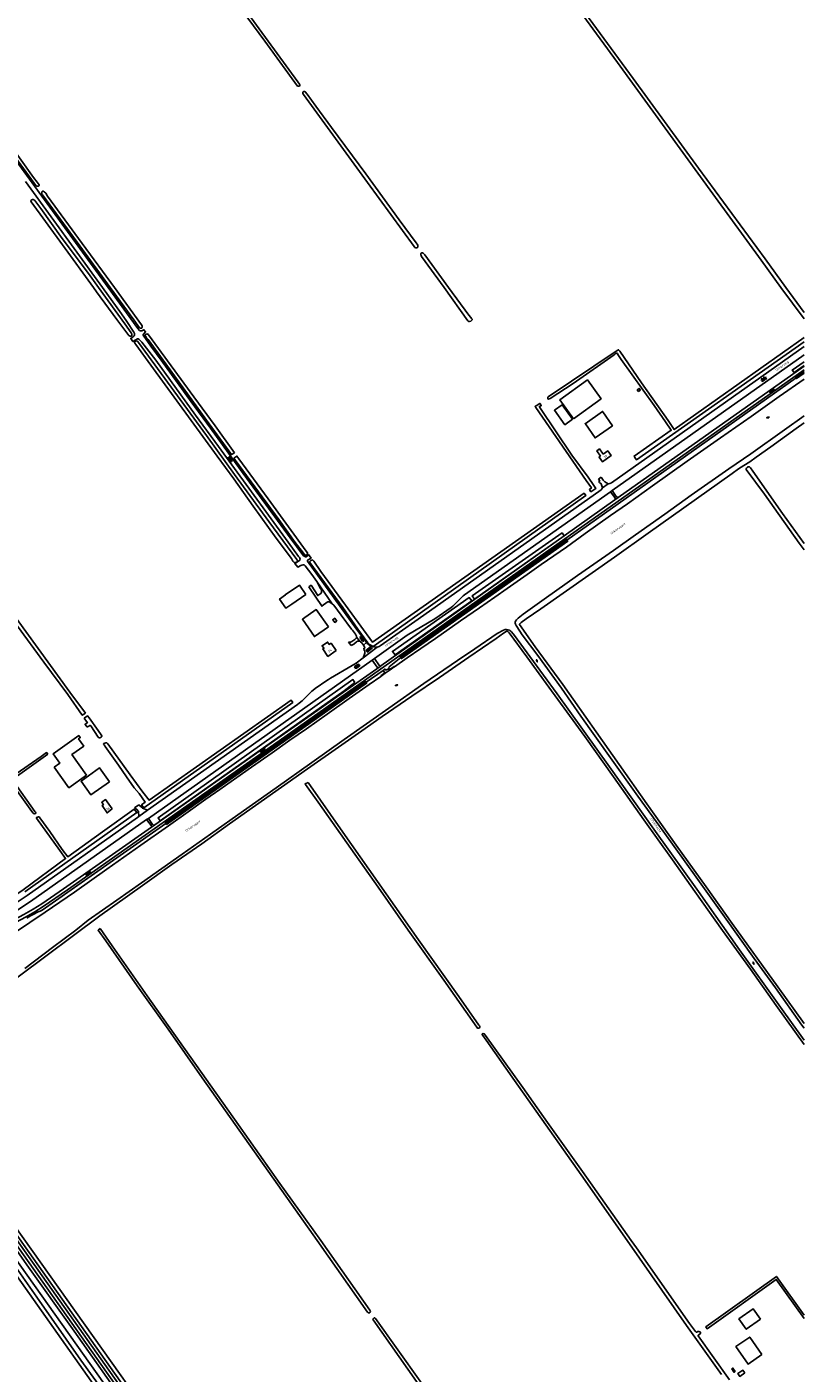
# Model space of a CAD drawing. Extents: x 168875 to 176000, y 513888 to 528000.
# Tile 67 of 106: x 175184 to 176000, y 520861 to 522273. Entities that reach past the tile are written whole.
import ezdxf

# ---------------------------------------------------------------- set-up
doc = ezdxf.new("R2010")
doc.units = 0
doc.header["$MEASUREMENT"] = 0
doc.layers.get('0').update_dxf_attribs({"linetype": 'CONTINUOUS'})
for name, color, linetype in [('BIJGEBOUW', 12, 'CONTINUOUS'), ('DAKRAND', 10, 'CONTINUOUS'), ('HOOFDGEBOUW', 1, 'CONTINUOUS'), ('HUISNUMMER', 7, 'CONTINUOUS'), ('INSTEEK_SLOOT', 72, 'CONTINUOUS'), ('KANT_VERHARDING', 252, 'CONTINUOUS'), ('KANT_WATER', 140, 'CONTINUOUS'), ('KUNSTWERK', 12, 'CONTINUOUS'), ('OVERIGOPSTAL', 12, 'CONTINUOUS'), ('SEMANTIEK', 140, 'CONTINUOUS'), ('sluitlijn_verharding', 7, 'CONTINUOUS'), ('STRAATNAAM', 7, 'CONTINUOUS'), ('TALUD', 34, 'CONTINUOUS'), ('WATERLOOPNAAM', 7, 'CONTINUOUS')]:
    doc.layers.add(name, color=color, linetype=linetype)
doc.styles.add('ISOCP', font='ISOCP.shx', dxfattribs={"height": 1.8})

# ---------------------------------------------------------------- blocks, each defined once
blk = doc.blocks.new('S05')
at = {"color": 0}
for p, q in [((0.1, 0.3), (0.4, 0.6)), ((0.1, -0.2), (0.4, 0.1)), ((0.4, 0.6), (0.7, 0.7)), ((0.4, 0.1), (0.7, 0.2)), ((0.7, 0.7), (1, 0.6)), ((0.7, 0.2), (1, 0.1)), ((1, 0.6), (1.3, 0.4)), ((1, 0.1), (1.4, -0.1)), ((1.3, 0.4), (1.7, 0.1)), ((1.7, 0.1), (2, 0)), ((2, 0), (2.3, 0.2)), ((2.3, 0.2), (2.6, 0.4)), ((1.4, -0.1), (1.7, -0.4)), ((1.7, -0.4), (2, -0.5)), ((2, -0.5), (2.3, -0.3)), ((2.3, -0.3), (2.6, -0.1))]:
    blk.add_line(p, q, dxfattribs=at)
blk = doc.blocks.new('S014')
at = {"color": 0}
for p, q in [((0, -0.8), (4.2, 1.7)), ((0, 0.6), (1.8, 1.7)), ((5.1, -1.5), (0, 1.4)), ((2.6, -1.5), (0, 0)), ((1.1, -1.5), (6.1, 1.4)), ((6.1, -0.8), (1.9, 1.7)), ((3.5, -1.5), (6.1, 0)), ((6.1, 0.7), (4.4, 1.7))]:
    blk.add_line(p, q, dxfattribs=at)
blk = doc.blocks.new('S016')
at = {"color": 0, "linetype": 'Continuous'}
for points in [[(0, -0.4), (2.6, 1.1)], [(2.6, -1.2), (0, 0.4)], [(5.1, -1.2), (1.1, 1.1)], [(1.1, -1.2), (5.1, 1.1)], [(6.2, -0.4), (3.5, 1.1)], [(3.5, -1.2), (6.2, 0.4)]]:
    blk.add_lwpolyline(points, dxfattribs=at)
blk = doc.blocks.new('S024')
at = {"color": 0}
for p, q in [((0, 1.2), (6.7, 1.2)), ((0, 0), (6.7, 0)), ((0.2, 1.2), (0.2, 0)), ((1.2, 1.5), (1.2, 1.2)), ((1.2, 0), (1.2, -1.2)), ((2.3, 1.2), (2.3, 0)), ((3.4, 1.5), (3.4, 1.2)), ((3.4, 0), (3.4, -1.2)), ((4.4, 1.2), (4.4, 0)), ((5.4, 1.5), (5.4, 1.2)), ((5.4, 0), (5.4, -1.2)), ((6.5, 1.2), (6.5, 0)), ((0, -1.2), (6.7, -1.2)), ((0.2, -1.2), (0.2, -1.5)), ((2.3, -1.2), (2.3, -1.5)), ((4.4, -1.2), (4.4, -1.5)), ((6.5, -1.2), (6.5, -1.5))]:
    blk.add_line(p, q, dxfattribs=at)

msp = doc.modelspace()

# ---------------------------------------------------------------- linework, layer by layer
at = {"layer": 'BIJGEBOUW'}
for points in [[(175757.89, 521862.211), (175786.93, 521883.197), (175772.586, 521903.047), (175743.545, 521882.06), (175757.89, 521862.211)], [(175477.048, 521677.88), (175470.114, 521687.788), (175455.376, 521677.473), (175455.422, 521677.407), (175449.316, 521673.134), (175456.082, 521663.466), (175462.219, 521667.713), (175462.264, 521667.647), (175477.048, 521677.88)], [(175246.706, 521488.238), (175231.289, 521509.898), (175243.812, 521518.811), (175238.366, 521526.464), (175240.071, 521527.677), (175238.544, 521529.823), (175211.744, 521510.748), (175218.694, 521500.983), (175212.698, 521496.715)], [(175246.706, 521488.238), (175228.14, 521475.022), (175212.698, 521496.715)]]:
    msp.add_lwpolyline(points, dxfattribs=at)
at = {"layer": 'DAKRAND'}
for points in [[(175756.9, 521861.8), (175748.9, 521856), (175737.9, 521871.2), (175745.9, 521877), (175756.9, 521861.8)], [(175954.2, 520917.6), (175946.4, 520928.4), (175931.5, 520917.7), (175939.2, 520906.9), (175954.2, 520917.6)]]:
    msp.add_lwpolyline(points, dxfattribs=at)
at = {"layer": 'HOOFDGEBOUW'}
for points in [[(175770.371, 521856.76), (175780.6, 521842.23), (175798.846, 521854.985), (175788.664, 521869.549), (175788.689, 521869.566), (175788.454, 521869.902), (175770.112, 521857.079), (175770.347, 521856.743), (175770.371, 521856.76)], [(175786.405, 521823.133), (175782.479, 521828.636), (175785.199, 521830.587), (175789.124, 521825.083)], [(175789.124, 521825.083), (175793.836, 521828.464), (175797.32, 521823.58), (175788.266, 521817.084), (175784.781, 521821.968), (175786.405, 521823.133)], [(175500.551, 521643.841), (175485.99, 521633.688), (175473.249, 521651.959), (175487.81, 521662.112), (175500.551, 521643.841)], [(175509.286, 521650.002), (175507.208, 521648.518), (175505.114, 521651.448), (175507.192, 521652.932), (175509.286, 521650.002)], [(175508.766, 521619.053), (175503.341, 521626.761), (175501.518, 521625.478), (175499.734, 521628.013), (175494.039, 521624.005), (175495.823, 521621.47), (175494.703, 521620.682), (175500.127, 521612.976), (175508.766, 521619.053)], [(175270.727, 521481.348), (175260.315, 521495.848), (175240.915, 521481.948), (175251.269, 521467.529), (175270.727, 521481.348)], [(175273.57, 521452.81), (175268.22, 521448.74), (175263.07, 521456.345), (175264.387, 521457.342), (175262.634, 521459.9), (175266.661, 521462.698), (175273.57, 521452.81)], [(175955.697, 520880.482), (175941.116, 520870.381), (175928.434, 520888.686), (175943.015, 520898.789), (175955.697, 520880.482)]]:
    msp.add_lwpolyline(points, dxfattribs=at)
at = {"layer": 'INSTEEK_SLOOT'}
for points in [[(175981, 522000), (175959.2, 522030), (175889, 522125.3), (175820.7, 522219.4), (175762.8, 522298), (175734.2, 522337.2), (175700.3, 522384.1), (175653, 522450), (175582.2, 522545.9), (175556.8, 522580.5), (175556.3, 522580.9), (175555.8, 522581.1), (175554.1, 522581), (175553.4, 522580.1), (175554.5, 522578.1), (175637, 522464.6), (175703.7, 522373.1), (175735.1, 522330.4), (175804.1, 522236), (175907, 522094.3), (175954.8, 522028.7), (175975.6, 522000)], [(175470.8, 522212.1), (175470.5, 522211.6), (175469.6, 522211.1), (175468.2, 522211.1), (175433.7, 522258.4), (175319.9, 522413.1), (175319.2, 522414.6), (175319.4, 522415.7), (175320, 522416.4), (175321, 522416.5), (175321.9, 522416.4), (175323.1, 522415.6), (175324.1, 522414.4), (175326.8, 522410.2), (175349.9, 522378.2), (175415.8, 522288.2), (175468.6, 522215.6), (175470.4, 522213.4), (175470.7, 522212.7), (175470.8, 522212.1)], [(175196.8, 522107.7), (175196.8, 522107.1), (175196.5, 522106.6), (175195.9, 522106.2), (175194.5, 522106.2), (175193.9, 522106.7), (175191.7, 522109.4), (175123.2, 522203.1), (175090.9, 522246.9), (175088, 522251), (175087.8, 522251.6), (175087.8, 522252.2), (175088.3, 522253.1), (175088.9, 522253.4), (175089.8, 522253.4), (175090.8, 522253), (175091.7, 522251.8), (175093.2, 522249.4), (175105.5, 522232.9), (175128.1, 522201.9), (175163.2, 522154.1), (175191, 522115.5), (175194.8, 522110.5), (175196.8, 522107.7)], [(175594.5, 522043.6), (175594.4, 522044.3), (175593.8, 522045.3), (175592.6, 522046.7), (175574.8, 522070.9), (175539.8, 522119.2), (175504, 522167.9), (175487.3, 522190.2), (175478.2, 522202.9), (175476.3, 522205.4), (175475.7, 522205.6), (175474.7, 522205.6), (175474.2, 522205.4), (175473.9, 522204.9), (175473.7, 522204.3), (175473.7, 522203.6), (175474.4, 522202.5), (175505.4, 522160.2), (175541.8, 522110.3), (175590.7, 522042.9), (175591.5, 522042), (175592.5, 522041.7), (175593.2, 522041.7), (175594, 522041.9), (175594.5, 522042.4), (175594.5, 522043.6)], [(175254, 522000), (175221.5, 522044.7), (175188.4, 522089.8), (175188.3, 522090.8), (175188.7, 522091.6), (175189.2, 522092), (175189.8, 522092.3), (175190.5, 522092.3), (175191.4, 522092), (175192.4, 522091.4), (175198.8, 522082.8), (175221, 522051.5), (175248.7, 522014.7), (175259.3, 522000)], [(175271.6, 522000), (175237, 522047.4), (175200.4, 522097.1), (175199.9, 522097.9), (175199.6, 522098.6), (175199.6, 522099.5), (175199.8, 522100.3), (175200.4, 522100.9), (175201.4, 522100.9), (175202.3, 522100.3), (175203.8, 522098.9), (175205.8, 522095.9), (175242, 522046.2), (175276, 522000)], [(175622, 522000), (175598.5, 522032.6), (175598, 522033.6), (175597.6, 522034.2), (175597.6, 522034.9), (175597.7, 522035.3), (175598.1, 522035.9), (175598.6, 522036.2), (175599.4, 522036.2), (175600.1, 522035.9), (175600.7, 522035.4), (175601.8, 522034.1), (175626.8, 522000)], [(175254, 522000), (175257.2, 521995.5), (175278.6, 521966.3), (175291.1, 521949.5), (175292.5, 521948.8), (175293.2, 521948.8), (175294.2, 521949.3), (175294.4, 521950.1), (175294.4, 521951.1), (175293.5, 521952.5), (175286.8, 521962), (175259.3, 522000)], [(175271.6, 522000), (175296.3, 521966), (175302.4, 521957.8), (175303.2, 521957.3), (175304.4, 521957.2), (175304.9, 521957.6), (175305.2, 521958.4), (175305.2, 521959), (175305, 521959.6), (175304.3, 521960.8), (175276, 522000)], [(175622, 522000), (175647.1, 521965.1), (175648, 521964.4), (175648.7, 521964.3), (175650, 521964.6), (175650.9, 521965.2), (175651.6, 521966.2), (175651.5, 521966.8), (175651, 521967.5), (175650.1, 521968.4), (175648.2, 521971.1), (175626.8, 522000)], [(175975.6, 522000), (176000, 521967.118)], [(175981, 522000), (176000, 521973.8)], [(175311.8, 521950.2), (175311.6, 521950.6), (175311.2, 521950.9), (175310.7, 521951.1), (175310, 521951.2), (175309.3, 521951.1), (175308.7, 521950.7), (175308.3, 521950.3), (175308.3, 521949.7), (175308.7, 521948.8), (175309.7, 521947.3), (175311.3, 521945.3), (175327.3, 521923.7), (175375.4, 521857.1), (175398.719, 521824.606), (175402.004, 521826.529)], [(175402.004, 521826.529), (175381.6, 521854.8), (175359.5, 521885.2), (175311.8, 521950.2)], [(175857.29, 521860.54), (175863.76, 521850.82), (176000, 521947.466)], [(175301.274, 521942.294), (175300.1, 521943.8), (175299.1, 521943.9), (175298.4, 521943.8), (175297.2, 521942.8), (175297.2, 521942.2), (175297.5, 521941.5), (175298.3, 521940.2), (175314.3, 521918.4), (175383.7, 521822.9), (175401.2, 521799.1), (175421.6, 521770.4), (175445.9, 521737), (175461.7, 521715.5), (175463.3, 521712.8), (175463.9, 521712.1), (175464.6, 521711.6), (175466.1, 521711.6), (175467, 521711.8), (175467.6, 521712.2), (175468, 521712.7), (175468, 521713.3), (175467.3, 521714.6), (175438, 521754.4), (175402, 521803.8), (175372.7, 521844.6), (175301.274, 521942.294)], [(175857.29, 521860.54), (175829.4, 521900), (175806.4, 521933.2), (175805.5, 521934.4), (175805.2, 521934.6), (175803.7, 521933.8), (175731.4, 521885.1), (175731, 521884.6), (175730.9, 521884), (175731.1, 521883), (175731.6, 521882.8), (175733.5, 521883.6), (175757.4, 521899.3), (175800.7, 521929.5), (175801.7, 521930.4), (175802.4, 521930.9), (175803.4, 521931.1), (175804, 521930.7), (175804.5, 521929.7), (175808.1, 521924.5), (175842.6, 521876.3), (175854.64, 521859.14)], [(175854.64, 521859.14), (175860.47, 521850.16), (175821.54, 521823.1), (175822.44, 521821.7), (175824.03, 521819.21), (176000, 521942.84)], [(175750.93, 521734.81), (175991.54, 521905.36)], [(175991.54, 521905.36), (176000, 521911.29)], [(175771.11, 521797.64), (175718.2, 521874.1), (175717.7, 521874.7), (175717.7, 521875.2), (175717.9, 521875.5), (175718.7, 521875.8), (175722.4, 521878.4), (175722.7, 521878.4), (175723, 521878.2), (175724.1, 521876), (175723.7, 521875.9), (175722.1, 521875.2), (175722, 521874.8), (175722.7, 521874), (175756.3, 521824), (175773.15, 521801)], [(176000, 521227.9), (175972.4, 521266.3), (175924.4, 521332.8), (175897.2, 521371.1), (175865.8, 521414.7), (175835, 521458.1), (175805.9, 521499.5), (175746.6, 521583.3), (175717.6, 521622.8), (175701.3, 521646.4), (175701.4, 521646.9), (175701.8, 521647.6), (175703, 521648.4), (175708.3, 521652.5), (175723.6, 521662.8), (175801, 521717.2), (175836.3, 521742.3), (175924.5, 521804.7), (175931.2, 521809.7), (175933.8, 521811.4), (175936.8, 521813.1), (175942.9, 521816.9), (175949.7, 521821.9), (175965.2, 521832.9), (175991.8, 521852.1), (176000, 521857.9)], [(175245.506, 521553.39), (175242.27, 521551.221), (175226.9, 521572.9), (175202, 521606.7), (175174.2, 521644.7), (175144.5, 521685.6), (175081.1, 521772.2), (175033.4, 521836.6), (175033, 521837.3), (175033, 521837.9), (175034.6, 521839.3), (175035.1, 521839.5), (175035.7, 521839.3), (175036.8, 521838), (175074.4, 521786.7), (175162.5, 521667), (175229.1, 521575.4), (175245.506, 521553.39)], [(175401.353, 521820.934), (175403.1, 521818.5), (175427.3, 521785.6), (175448.4, 521756.6), (175465.8, 521732.4), (175474.3, 521721.2), (175475.5, 521719.8), (175476.6, 521719.1), (175477.2, 521719.3), (175478, 521719.7), (175478.7, 521720.3), (175478.8, 521721.6), (175477.4, 521723.4), (175437.5, 521778.4), (175406.5, 521820.3), (175404.53, 521823.029), (175401.353, 521820.934)], [(176000, 521731.3), (175977.5, 521762.8), (175946.1, 521807.4), (175943.6, 521810.9), (175943.2, 521811.4), (175942.6, 521811.8), (175942, 521811.9), (175941.3, 521811.7), (175940.5, 521811.3), (175939.6, 521810.5), (175939.2, 521809.6), (175939.3, 521809.1), (175958.6, 521783.1), (175994.9, 521731.7), (176000, 521724.6)], [(175773.15, 521801), (175779.4, 521792.2), (175781.28, 521789.04), (175776.28, 521785.67), (175774.57, 521787.97), (175776.65, 521789.74), (175771.11, 521797.64)], [(175534.54, 521644.54), (175546.93, 521627.75), (175769.02, 521784.14), (175770.79, 521781.73), (175548.54, 521624.07)], [(175576.5, 521611.68), (175750.93, 521734.81)], [(175531.47, 521641.58), (175515.6, 521664.2), (175481.1, 521711.5), (175481, 521712.4), (175481.5, 521713), (175482.3, 521713.5), (175483.2, 521713.9), (175483.9, 521714.1), (175484.4, 521713.8), (175485.2, 521712.8), (175492.8, 521702.1), (175518.5, 521666.5), (175534.54, 521644.54)], [(175091.6, 521214.7), (175260.8, 521340.6), (175305.5, 521372.6), (175336.3, 521394.4), (175367.8, 521416.3), (175396.8, 521437.3), (175478.5, 521494.9), (175511.3, 521517.6), (175535.6, 521534.9), (175557.1, 521550), (175588.3, 521571.1), (175617.4, 521590.9), (175648, 521612), (175676.9, 521631.7), (175684.5, 521637.3), (175687.4, 521639.2), (175688, 521639.4), (175688.4, 521639.4), (175689, 521638.9), (175690.4, 521637.5), (175708.9, 521612.5), (175731.9, 521580.7), (175769.8, 521528.9), (175800, 521486.5), (175831.7, 521441.5), (175861.8, 521399.6), (175885.3, 521366.1), (175914.3, 521325.4), (175943.7, 521284.6), (175970.6, 521246.5), (176000, 521205.6)], [(175542.15, 521627.05), (175531.47, 521641.58)], [(175576.5, 521611.68), (175564.25, 521601.91), (175563.96, 521600.738), (175563.48, 521599.63)], [(175540.09, 521585.93), (175558.1, 521598.21)], [(175329.84, 521437.5), (175540.09, 521585.93)], [(175301.78, 521468.93), (175308.3, 521460.04), (175304.52, 521457.01), (175306.81, 521454.11), (175463.2, 521564.71), (175461.44, 521567.16), (175312.44, 521462.14), (175305.81, 521470.62)], [(175244.371, 521548.244), (175247.709, 521550.434), (175249.3, 521548.3), (175258.8, 521535.1)], [(175258.8, 521535.1), (175262.1, 521530.5), (175262.6, 521529.6), (175262.6, 521528.9), (175262.1, 521528.3), (175261.3, 521527.7), (175260.5, 521527.3), (175259.6, 521527.4), (175258.8, 521528.2), (175251.2, 521540.2), (175250.7, 521540.5), (175250.1, 521540.3), (175249.2, 521539.7), (175247.7, 521539), (175247.1, 521539.1), (175246.6, 521539.6), (175245.3, 521541.4), (175245.4, 521541.9), (175247.5, 521543.2), (175247.6, 521543.9), (175246.8, 521544.6), (175244.371, 521548.244)], [(175206.04, 521510.182), (175204.715, 521512.051), (175199, 521507.9), (175168.3, 521486.5), (175165.4, 521484.6), (175165.6, 521483.5), (175189.4, 521450.2), (175190.6, 521448.6), (175191.5, 521447.8), (175192.1, 521447.8), (175193.4, 521448.2), (175193.5, 521448.5), (175193.1, 521449.5), (175192.5, 521450.2), (175169.7, 521482.5), (175169, 521483.3), (175168.8, 521484.1), (175169.3, 521484.5), (175170, 521484.8), (175171.9, 521486), (175206.04, 521510.182)], [(175301.78, 521468.93), (175296.6, 521474.9), (175288.6, 521486.7), (175280.1, 521498.7), (175266.3, 521518.5), (175265.4, 521519.7), (175264.5, 521520.6), (175264.9, 521521.4), (175265.9, 521522), (175267, 521522.2), (175268.1, 521522.1), (175269, 521521.1), (175292.5, 521488.7), (175305.81, 521470.62)], [(175476.603, 521478.5), (175476.143, 521479.156), (175479.364, 521480.726)], [(175479.364, 521480.726), (175515.7, 521428.6), (175552.1, 521376.7), (175595.3, 521315.7), (175637.4, 521255.9), (175658.7, 521226), (175659.2, 521225.2), (175659.5, 521224.5), (175659.6, 521224), (175659.3, 521223.2), (175658.8, 521222.9), (175658, 521222.8), (175657.1, 521222.9), (175656.3, 521223.9), (175621.8, 521273.1), (175584.3, 521325.8), (175552.8, 521370.7), (175524.3, 521411.5), (175489.7, 521459.9), (175476.603, 521478.5)], [(175221.13, 521410.22), (175226.95, 521402.73), (175263.49, 521428.84), (175296.8, 521452.72), (175299.51, 521449.12), (175181.74, 521365.73)], [(175221.13, 521410.22), (175208, 521429.2), (175197.6, 521443.6), (175196.8, 521444.5), (175196.3, 521444.7), (175194.3, 521444), (175194.1, 521443.7), (175194.2, 521443.3), (175218.71, 521409.37)], [(175200.02, 521346.64), (175329.84, 521437.5)], [(175102.27, 521316.2), (175126.54, 521331.87), (175143.186, 521342.72), (175159.74, 521353.71), (175169.939, 521360.893), (175180.26, 521367.9), (175224.65, 521400.74), (175218.71, 521409.37)], [(175488.7, 521000), (175447.4, 521058.4), (175402.9, 521121.7), (175368.1, 521170.8), (175332.4, 521221.7), (175299.9, 521267.3), (175266.8, 521314.6), (175258.757, 521325.56), (175260.891, 521327.287)], [(175260.891, 521327.287), (175273.6, 521309.4), (175310.5, 521256.9), (175406.1, 521121.3), (175449.6, 521059.9), (175476.7, 521022.3), (175492.5, 521000)], [(175814.2, 521000), (175765.9, 521068.8), (175695.9, 521168), (175666.3, 521210.3), (175662.6, 521215.2), (175662, 521216.1), (175662, 521216.6), (175662.5, 521217), (175663.1, 521217.2), (175664.3, 521216.9), (175665.7, 521215.2), (175704.6, 521160.6), (175730.6, 521123.7), (175767.2, 521072.4), (175818.5, 521000)], [(175521.218, 520535.478), (175514.58, 520538.47), (175508.106, 520541.214), (175504.957, 520542.801), (175502.08, 520544.84), (175499.738, 520546.883), (175497.507, 520549.045), (175495.42, 520551.349), (175493.52, 520553.81), (175115.16, 521087.8), (175091.07, 521119.99), (175095.68, 521142.79), (175115.13, 521156.13), (175126.58, 521162.7)], [(175455.63, 520615.31), (175116.16, 521092.55), (175097.72, 521118.89), (175096.16, 521124.68), (175098.62, 521137.91), (175101.19, 521141.17), (175128.2, 521159.9)], [(175146.9, 521000), (175259.9, 520840.5), (175278.6, 520813.7), (175280.957, 520810.376), (175281.5, 520810.4), (175282.6, 520810.7), (175283.4, 520811.6), (175283.9, 520812.7), (175283.8, 520813.8), (175283.2, 520815.1), (175279.5, 520821.1), (175240.8, 520874.6), (175194.6, 520940.5), (175152.5, 521000)], [(175488.7, 521000), (175541.8, 520924.8), (175542.7, 520924.1), (175543.8, 520924), (175544.6, 520924.7), (175544.7, 520925.6), (175544.1, 520926.8), (175492.5, 521000)], [(175913.2, 520859.4), (175876.6, 520910.9), (175814.2, 521000)], [(175818.5, 521000), (175824, 520992.3), (175879.7, 520913), (175886, 520904.7), (175886.7, 520904), (175887.3, 520903.9), (175888.4, 520904.5), (175889.5, 520904.7), (175890.5, 520904.4), (175891.1, 520903.8), (175891.1, 520902.8), (175890.5, 520901.9), (175888.9, 520900.6), (175888.9, 520899.9), (175921.6, 520853.9)], [(176000, 520918.175), (175970.811, 520959.201), (175898.22, 520907.393), (175896.768, 520909.427), (175970.989, 520962.399), (176000, 520921.625)], [(175660.5, 520761.5), (175660, 520760.8), (175659, 520760.5), (175658.1, 520760.8), (175657.3, 520761.6), (175654.9, 520764.5), (175611.3, 520826.2), (175547.6, 520916.9), (175547.3, 520917.6), (175547.5, 520918), (175548.5, 520918.8), (175549.2, 520918.9), (175550.2, 520918.1), (175596.8, 520852.4), (175657.4, 520766.5), (175660.3, 520762.5), (175660.5, 520761.5)]]:
    msp.add_lwpolyline(points, dxfattribs=at)
for points in [[(175546.14, 521624.04, -0.15054084), (175542.15, 521627.05)], [(175548.54, 521624.07, -0.25583503), (175546.14, 521624.04)], [(175184.09, 521338.31, -0.03990991), (175200.02, 521346.64)]]:
    msp.add_lwpolyline(points, format="xyb", dxfattribs=at)
at = {"layer": 'KANT_VERHARDING'}
for points in [[(175269.3, 522000), (175143.6, 522172.5), (175140.3, 522176.2), (175137.4, 522177.7), (175134.4, 522177.7), (175131.4, 522177.3), (175127.9, 522175.5), (175125.9, 522174.9), (175123.7, 522174.6), (175122, 522174.8), (175120.4, 522175.4), (175118.8, 522176.9), (175116.8, 522179.6), (175106, 522195), (175104.838, 522194.187)], [(175182.5, 522111.1), (175263.4, 522000)], [(175488.5, 521691.5), (175483.3, 521698.7), (175476.2, 521708.1), (175475, 521708.9), (175474, 521709), (175472.8, 521708.8), (175471.7, 521708.4), (175468.5, 521706.6), (175465.4, 521710.4), (175470.1, 521713.4), (175470.6, 521714), (175470.8, 521714.8), (175470.5, 521716), (175470.2, 521716.8), (175469.3, 521717.8), (175458.2, 521732.8), (175399.3, 521813.8), (175385.4, 521833.1), (175361.1, 521866.1), (175319.4, 521923.9), (175304.7, 521942.7), (175302.1, 521945.4), (175301.5, 521945.8), (175300.9, 521946), (175300.1, 521946), (175295.39, 521943.273), (175293.1, 521946.5), (175294.6, 521947.4), (175296.3, 521948.9), (175296.9, 521949.7), (175297.2, 521950.5), (175297, 521951.7), (175296.4, 521953), (175289, 521964.3), (175283.5, 521972.3), (175263.4, 522000)], [(175478.801, 521713.721), (175482.4, 521716), (175479.7, 521719.7), (175478.4, 521718.2), (175477.6, 521717.5), (175476.7, 521717.4), (175475.7, 521717.7), (175475, 521718.1), (175474.4, 521718.6), (175460.6, 521737.4), (175408.5, 521808.8), (175376.9, 521852.4), (175356.7, 521879.9), (175342.1, 521900.1), (175325.2, 521923.7), (175314.1, 521938.5), (175306, 521950), (175306.2, 521950.7), (175308.703, 521953.397), (175306.9, 521955.6), (175305.4, 521954.8), (175304.6, 521954.5), (175303.5, 521954.5), (175302.3, 521954.9), (175300.7, 521956.8), (175269.3, 522000)], [(175794.34, 521793.86), (175796.19, 521794.5), (175797.69, 521795.2), (176000, 521938.026)], [(176000, 521929.229), (175798.54, 521787)], [(176000, 521913.632), (175760.81, 521744.5), (175442.92, 521520.21), (175226.69, 521368.05), (175201.227, 521350.615), (175192.27, 521344.93), (175182.52, 521339.46), (175172.72, 521334.08)], [(175804.76, 521779.65), (176000, 521917.332)], [(175788.2, 521789.61), (175787.11, 521794.01), (175785.37, 521795.45), (175784.64, 521796.4), (175785.5, 521797.05), (175784.127, 521798.952)], [(175786.801, 521800.803), (175789.03, 521797.7), (175790.72, 521796.02), (175794.34, 521793.86)], [(175788.2, 521789.61), (175794.34, 521793.86)], [(175796.61, 521785.58), (175643.52, 521677.5), (175642.22, 521676.49), (175631.165, 521665.646), (175629.62, 521664.29), (175612.43, 521652.24), (175583.338, 521635.251), (175548.83, 521610.68)], [(175551.67, 521622.7), (175552.92, 521622.97), (175553.927, 521623.345), (175554.88, 521623.84), (175594.9, 521651.94), (175786.96, 521787.56), (175787.986, 521789.006), (175788.2, 521789.61)], [(175796.61, 521785.58), (175801.27, 521779.47), (175801.62, 521778.75), (175801.608, 521777.981), (175801.34, 521777.26)], [(175798.54, 521787), (175802.82, 521780.7), (175803.279, 521780.238), (175803.81, 521779.86), (175804.76, 521779.65)], [(175748.091, 521739.547), (175801.34, 521777.26)], [(175748.091, 521739.547), (175555.63, 521602.94), (175555.479, 521602.831)], [(175478.801, 521713.721), (175478.621, 521712.779), (175530.27, 521641.56), (175540.73, 521627.5)], [(175488.5, 521691.5), (175492.4, 521684.3), (175493.2, 521682.6), (175493.4, 521681.2), (175493.3, 521680.1), (175492.8, 521679), (175489.5, 521676.8), (175482.5, 521687.5), (175480.199, 521685.922)], [(175504.7, 521668.2), (175502, 521669.7), (175501.1, 521670.1), (175500.1, 521670.3), (175499.2, 521669.9), (175494.032, 521666.026), (175494, 521665.3)], [(175504.7, 521668.2), (175506.2, 521666.6), (175514.1, 521656.2), (175524.8, 521641.4), (175525.78, 521640.55)], [(175525.78, 521640.55), (175528.93, 521636.11), (175530.009, 521634.062), (175530.22, 521633.19)], [(175521.73, 521627.945), (175522.8, 521627.9), (175523.8, 521628), (175525.35, 521628.6)], [(175524.435, 521624.397), (175527.22, 521625.88)], [(175525.35, 521628.6), (175528.188, 521630.609), (175529.19, 521631.33), (175530, 521632.48), (175530.22, 521633.19)], [(175527.22, 521625.88), (175530.2, 521628.07), (175531.28, 521628.76), (175532.21, 521628.93), (175533.74, 521628.76)], [(175530.22, 521633.19), (175533.74, 521628.76)], [(175537.39, 521624.84), (175535.64, 521627.19), (175534.42, 521628.32), (175533.74, 521628.76)], [(175537, 521611.44), (175551.67, 521622.7)], [(175540.73, 521627.5), (175537.39, 521624.84)], [(175537.39, 521624.84), (175538.09, 521623.5), (175538.7, 521621.53), (175537.94, 521621.45), (175538.17, 521618.96), (175538.96, 521618.97)], [(175541.45, 521626.62), (175540.73, 521627.5)], [(175551.67, 521622.7), (175547.82, 521623.07), (175546.506, 521623.365), (175545.25, 521623.85)], [(175310.82, 521451.51), (175468.23, 521562.31), (175470.08, 521563.92), (175473, 521566.27), (175483.11, 521576.31), (175484.44, 521577.46), (175486.75, 521579.22), (175499.02, 521587.77), (175500.64, 521588.64), (175502.98, 521590.09), (175525.57, 521603.39), (175527.26, 521604.31), (175529.73, 521605.85), (175537, 521611.44)], [(175546.59, 521609.02), (175311.57, 521442.91)], [(175538, 521614.08), (175537.611, 521612.718), (175537, 521611.44)], [(175546.59, 521609.02), (175551.81, 521601.56)], [(175548.83, 521610.68), (175554.13, 521602.99)], [(175551.59, 521600.01), (175440.57, 521522.13), (175318.46, 521436.04), (175317.937, 521435.753)], [(175296.972, 521454.031), (175299.6, 521452.44), (175301.31, 521450.08), (175301.65, 521445.1)], [(175301.555, 521457.234), (175304.23, 521454.82), (175305.32, 521453.81), (175310.82, 521451.51)], [(175301.65, 521445.1), (175300.3, 521443.73), (175184.32, 521362.08), (175174.012, 521355.082), (175163.88, 521347.83), (175130.36, 521325.97), (175080.65, 521294.19), (175073.64, 521290.079), (175047.01, 521276.05), (175019.03, 521260.13), (175003.7, 521251.18)], [(175309.71, 521441.63), (175187.95, 521355.82), (175177.79, 521349.032), (175167.7, 521342.14), (175134.09, 521319.9), (175080.98, 521285.69), (175069.04, 521277.83), (175039.88, 521259.56), (175016.96, 521246.25)], [(175310.82, 521451.51), (175301.65, 521445.1)], [(175309.71, 521441.63), (175314.46, 521435.56), (175314.819, 521434.894), (175315.018, 521433.845)], [(175311.57, 521442.91), (175315.94, 521436.45), (175316.55, 521435.944), (175317.31, 521435.72), (175317.937, 521435.753)], [(175171.11, 521336.74), (175180.879, 521342.075), (175190.57, 521347.55), (175199.661, 521353.293), (175222.67, 521368.91), (175314.89, 521433.67), (175315.018, 521433.845)], [(175297.97, 520818.84), (175093.14, 521108.19), (175091.09, 521111.05), (175088.65, 521113.54)], [(175533.95, 520523.53), (175525.19, 520530.72), (175505.55, 520539.25), (175498.3, 520543.84), (175492.94, 520549.25), (175487.91, 520556.09), (175100.945, 521102.653), (175096.21, 521108.75)], [(175158.8, 521000), (175163.1, 520993.8), (175286.8, 520819.2), (175287.371, 520818.25)], [(175166.1, 521000), (175184, 520974.5), (175233.6, 520904.8), (175295.48, 520817.22)]]:
    msp.add_lwpolyline(points, dxfattribs=at)
for points in [[(175545.25, 521623.85, -0.13636656), (175541.45, 521626.62)], [(175538.96, 521618.97, -0.10468356), (175538, 521614.08)], [(175551.715, 521600.1, -0.03245523), (175551.59, 521600.01)], [(175551.81, 521601.56, -0.4239603), (175551.715, 521600.1)], [(175554.13, 521602.99, 0.34325415), (175555.479, 521602.831)]]:
    msp.add_lwpolyline(points, format="xyb", dxfattribs=at)
at = {"layer": 'KANT_WATER'}
for points in [[(175569.885, 521601.997), (175583.3, 521611.3), (175597.5, 521621.2), (175612.9, 521631.6), (175639.4, 521650.2), (175659.1, 521663.9), (175675.2, 521675), (175688.2, 521684), (175709.2, 521698.8), (175724.1, 521709.4), (175750.4, 521727.6), (175770.2, 521741.7), (175796.7, 521760.6), (175814.7, 521773), (175841, 521791.8), (175877.4, 521817.7), (175912.4, 521842.2), (175944.4, 521864.8), (175973.8, 521885.5), (176000, 521903.9)], [(175698.3, 521644.4), (175697.8, 521645.4), (175697.1, 521646.6), (175696.6, 521647.8), (175696.7, 521649), (175697.1, 521649.9), (175698, 521651.2), (175699.9, 521653), (175705.2, 521657.3), (175727.1, 521672.8), (175762.1, 521697.9), (175800, 521724.1), (175823, 521740.3), (175853.9, 521762), (175881.5, 521782.2), (175920.9, 521809.6), (175944.2, 521825.5), (175979.4, 521850.8), (176000, 521865.5)], [(176000, 521210.4), (175975.3, 521244.9), (175932.3, 521305), (175889, 521366.2), (175842.4, 521431.5), (175795.6, 521496.9), (175740.7, 521573.7), (175712.2, 521612.8), (175696, 521634.8), (175693, 521638.6), (175691.114, 521640.014), (175690.6, 521640.3), (175689.2, 521640.9), (175687.7, 521641.1), (175686.2, 521641), (175684.3, 521640.5), (175677.7, 521637.1), (175654.3, 521620.7), (175636.3, 521608.7), (175600.9, 521584.6), (175563.9, 521558.6), (175517.3, 521525.8), (175483.3, 521501.6), (175445.6, 521475), (175411.5, 521450.9), (175376.9, 521426.3), (175347.1, 521405.4), (175304.4, 521375.3), (175278.5, 521357.2), (175248.5, 521336.1), (175235.6, 521325.7), (175211.1, 521307.4), (175182, 521285.4)], [(175698.3, 521644.4), (175704.1, 521635.7), (175720.6, 521613.7), (175745.2, 521579.6), (175765.7, 521550.3), (175796.8, 521506.6), (175825.6, 521466.3), (175852, 521429.4), (175886.8, 521381.2), (175916.4, 521339.8), (175947.7, 521296.1), (175970, 521265.1), (175997.8, 521225.9), (176000, 521222.9)], [(175569.885, 521601.997), (175569.6, 521601.8), (175565.3, 521598.8), (175560.2, 521595.2), (175555.929, 521592.068)], [(175171.2, 521322.7), (175203.4, 521344.4), (175234, 521365.7), (175268, 521389.7), (175303.6, 521414.8), (175332.6, 521435.2), (175353.3, 521449.9), (175372.1, 521463.1), (175386.5, 521473.2), (175404.6, 521485.9), (175419.9, 521496.6), (175441.5, 521511.9), (175460.2, 521525), (175477.5, 521537), (175499.2, 521552.4), (175522.3, 521568.7), (175543.4, 521583.4), (175555.7, 521591.9), (175555.929, 521592.068)]]:
    msp.add_lwpolyline(points, dxfattribs=at)
at = {"layer": 'KUNSTWERK'}
for points in [[(175558.1, 521598.21), (175559.96, 521595.61), (175555.66, 521592.44), (175555.929, 521592.068)], [(175563.48, 521599.63), (175560.71, 521598.59), (175559.95, 521599.66), (175558.1, 521598.21)], [(175569.885, 521601.997), (175569.72, 521602.43), (175565.09, 521599.18), (175564.58, 521600.07), (175563.48, 521599.63)]]:
    msp.add_lwpolyline(points, dxfattribs=at)
at = {"layer": 'OVERIGOPSTAL'}
for points in [[(175828.2, 521892.3), (175826.9, 521894.1), (175824.9, 521892.6), (175826.2, 521890.9), (175828.2, 521892.3)], [(175927.8, 520862.6), (175926.6, 520861.7), (175924.1, 520865.3), (175925.3, 520866.2), (175927.8, 520862.6)], [(175937.7, 520861.2), (175935.7, 520864), (175930.4, 520860.4), (175932.4, 520857.5), (175937.7, 520861.2)]]:
    msp.add_lwpolyline(points, dxfattribs=at)
at = {"layer": 'sluitlijn_verharding'}
for points in [[(175784.127, 521798.952), (175786.801, 521800.803)], [(175796.61, 521785.58), (175798.54, 521787)], [(175801.34, 521777.26), (175804.76, 521779.65)], [(175480.199, 521685.922), (175494, 521665.3)], [(175488.5, 521691.5), (175504.7, 521668.2)], [(175521.73, 521627.945), (175524.435, 521624.397)], [(175546.59, 521609.02), (175548.83, 521610.68)], [(175551.59, 521600.01), (175551.715, 521600.1)], [(175551.715, 521600.1), (175555.479, 521602.831)], [(175301.555, 521457.234), (175296.972, 521454.031)], [(175309.71, 521441.63), (175311.57, 521442.91)], [(175315.018, 521433.845), (175317.937, 521435.753)]]:
    msp.add_lwpolyline(points, dxfattribs=at)
at = {"layer": 'TALUD'}
for points in [[(176000, 521922.073), (175987.64, 521913.38), (175989.51, 521910.76), (176000, 521918.144)], [(176000, 521912.725), (175990.91, 521906.38), (175991.54, 521905.36)], [(175991.54, 521905.36), (175992.03, 521904.43), (176000, 521909.988)], [(175750.93, 521734.81), (175750.43, 521736.15), (175575.81, 521612.66), (175576.5, 521611.68)], [(175748.091, 521739.547), (175745.95, 521742.5), (175651.57, 521676.55), (175654.09, 521673.14), (175748.091, 521739.547)], [(175576.5, 521611.68), (175577.19, 521610.71), (175751.92, 521733.73), (175750.93, 521734.81)], [(175651.15, 521671.24), (175648.5, 521674.62), (175567.78, 521618.2), (175570.7, 521614.44), (175651.15, 521671.24)], [(175528.25, 521585.57), (175526.29, 521588.66), (175321.85, 521443.71), (175323.91, 521440.38), (175517.21, 521576.8), (175528.25, 521585.57)], [(175540.09, 521585.93), (175538.95, 521586.99), (175329.08, 521439.1), (175329.84, 521437.5)], [(175329.84, 521437.5), (175330.68, 521436.62), (175540.71, 521584.82), (175540.09, 521585.93)]]:
    msp.add_lwpolyline(points, dxfattribs=at)

# ---------------------------------------------------------------- block references
at = {"layer": 'SEMANTIEK'}
for name, p, rotation in [('S014', (175960.108, 521905.768), 215.3905986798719), ('S016', (175968.785, 521893.397), 215.3905986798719), ('S05', (175963.178, 521864.344), 210.2554994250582), ('S014', (175399.3, 521817.25), 122.0053832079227), ('S016', (175537.495, 521628.548), 126.5625728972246), ('S024', (175545.908, 521622.369), 217.4782427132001), ('S05', (175718.53, 521609.358), 307.8978061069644), ('S014', (175533.088, 521604.462), 215.1806993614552), ('S05', (175571.06, 521581.735), 36.64641197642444), ('S016', (175434.248, 521515.969), 215.1806993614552), ('S016', (175250.988, 521387.063), 215.5724345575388), ('S05', (175945.966, 521292.091), 306.1500868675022)]:
    msp.add_blockref(name, p, dxfattribs=dict(at, rotation=rotation))

# ---------------------------------------------------------------- texts
at = {"layer": 'HUISNUMMER', "style": 'ISOCP'}
for s, rotation, p in [('30', 35.658336, (175790.59, 521820.382)), ('34', 35.12413, (175501.19, 521616.818)), ('36', 37.261918, (175268.586, 521450.841))]:
    msp.add_text(s, height=2.5, rotation=rotation, dxfattribs=at).set_placement(p)
at = {"layer": 'STRAATNAAM', "style": 'ISOCP'}
for rotation, p in [(35.13787, (175970.93, 521912.088)), (35.452079, (175560.939, 521622.813))]:
    msp.add_text('Urkerweg', height=2.5, rotation=rotation, dxfattribs=at).set_placement(p)
at = {"layer": 'WATERLOOPNAAM', "style": 'ISOCP'}
for s, rotation, p in [('Urkervaart', 35.104768, (175797.638, 521740.626)), ('Urkervaart', 33.817985, (175351.213, 521428.742)), ('J.Posttocht', 305.597874, (175837.752, 521442.882))]:
    msp.add_text(s, height=2.5, rotation=rotation, dxfattribs=at).set_placement(p)

doc.saveas('drawing.dxf')
